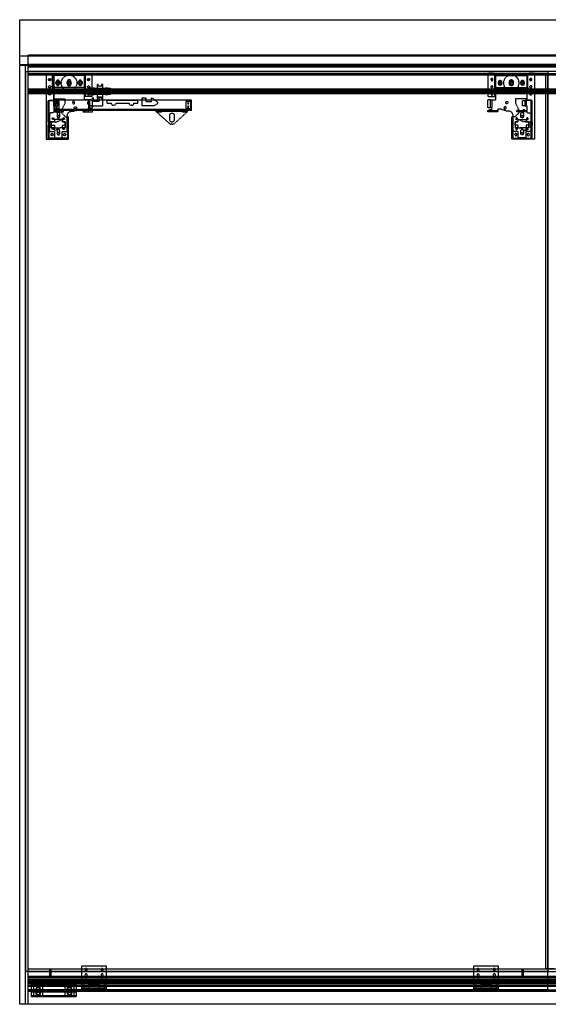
# Model space of a CAD drawing. Header units: millimetres. Extents: x 0 to 3534, y 0 to 2202.
# Tile 1 of 3: x 0 to 1182, y 0 to 2202. Entities that reach past the tile are written whole.
import ezdxf

# ---------------------------------------------------------------- set-up
doc = ezdxf.new("R2010")
doc.units = ezdxf.units.MM
doc.header["$LTSCALE"] = 10
doc.linetypes.add('ALLCAD_Strich', pattern=[0.2, 0.15, -0.05])
doc.layers.add('BESCH_KONT_sich_schn_ansi_2d', color=40, linetype='Continuous')

msp = doc.modelspace()

# ---------------------------------------------------------------- linework, layer by layer
at = {"layer": 'BESCH_KONT_sich_schn_ansi_2d', "linetype": 'ALLCAD_Strich', "extrusion": (0, 1, -2e-16)}
for p, q in [((0, 2102), (0, 2202)), ((0, 2202), (3534, 2202)), ((0, 2121), (3534, 2121)), ((19, 2121.6), (19, 2122.5)), ((3515, 2122.5), (19, 2122.5)), ((3515, 2122), (19, 2122)), ((19, 2121), (19, 2121.6)), ((3515, 2121.6), (19, 2121.6)), ((19, 2121), (19, 2121)), ((19, 2121), (19, 2121)), ((19, 2121), (19, 2121)), ((19, 2121), (19, 2121)), ((19, 2121), (19, 2121)), ((19, 2121), (19, 2121)), ((19, 2121), (19, 2121)), ((19, 2121), (19, 2121)), ((19, 2121), (19, 2121)), ((19, 2121), (19, 2121)), ((19, 2121), (19, 2121)), ((19, 2121), (19, 2121)), ((19, 2121), (19, 2121)), ((19, 2121), (19, 2121)), ((19, 2121), (19, 2121)), ((19, 2102), (19, 2121)), ((19, 2121), (19, 2121)), ((19, 2121), (19, 2121)), ((19, 2121), (19, 2121)), ((19, 2121), (19, 2121)), ((19, 2121), (19, 2121)), ((19, 2121), (19, 2121)), ((19, 2121), (19, 2121)), ((19, 2121), (19, 2121)), ((19, 2121), (19, 2121)), ((19, 2121), (19, 2121)), ((0, 2102), (3534, 2102)), ((0, 0), (0, 2100)), ((0, 2100), (19, 2100)), ((13, 0), (13, 2100)), ((19, 2100), (19, 2102)), ((3515, 2101.5), (19, 2101.5)), ((3515, 2100), (19, 2100)), ((19, 0), (19, 2100)), ((3515, 2098.5), (19, 2098.5)), ((1314, 2097.5), (19, 2097.5)), ((1257.5, 2096), (19, 2096)), ((13.5, 73.5), (13.5, 2086.5)), ((13.5, 2086.5), (1182, 2086.5)), ((19, 2087), (3515, 2087)), ((59, 2081), (19, 2081)), ((19, 32), (19, 2080)), ((19, 2080), (1181, 2080)), ((3515, 2079), (19, 2079)), ((1238, 2078), (19, 2078)), ((59, 2080), (59, 2082)), ((59, 2082), (71, 2082)), ((71, 2081), (59, 2081)), ((59, 2080), (59, 1935)), ((71, 2080), (71, 2082)), ((150, 2081), (71, 2081)), ((73.5, 2050.5), (73.5, 2080)), ((75.5, 2080), (75.5, 2050.5)), ((145, 2077), (76, 2077)), ((76, 2077), (76, 2025)), ((145, 2023), (145, 2077)), ((145.5, 2050.5), (145.5, 2080)), ((147.5, 2030), (147.5, 2080)), ((150, 2080), (150, 2082)), ((150, 2082), (162, 2082)), ((162, 2081), (150, 2081)), ((162, 2080), (162, 2082)), ((1048, 2081), (162, 2081)), ((162, 2030), (162, 2080)), ((1060, 2082), (1048, 2082)), ((1048, 2080), (1048, 2082)), ((1060, 2081), (1048, 2081)), ((1048, 2030), (1048, 2080)), ((1060, 2080), (1060, 2082)), ((1139, 2081), (1060, 2081)), ((1062.5, 2030), (1062.5, 2080)), ((1064.5, 2050.5), (1064.5, 2080)), ((1065, 2077), (1134, 2077)), ((1065, 2023), (1065, 2077)), ((1134, 2077), (1134, 2025)), ((1134.5, 2080), (1134.5, 2050.5)), ((1136.5, 2050.5), (1136.5, 2080)), ((1151, 2082), (1139, 2082)), ((1139, 2080), (1139, 2082)), ((1151, 2081), (1139, 2081)), ((1151, 2080), (1151, 2082)), ((1221, 2081), (1151, 2081)), ((1151, 2080), (1151, 1935)), ((1176.5, 79), (1176.5, 2081)), ((1181, 32), (1181, 2080)), ((1181, 2080), (2353, 2080)), ((1182, 73.5), (1182, 2086.5)), ((75.5, 2050.5), (73.5, 2050.5)), ((73.5, 2050.5), (73.5, 2047)), ((145.5, 2050.5), (75.5, 2050.5)), ((82.5, 2064), (82.5, 2058)), ((88.5, 2058), (88.5, 2064)), ((106.5, 2064), (106.5, 2058)), ((114.5, 2058), (114.5, 2064)), ((132.5, 2064), (132.5, 2058)), ((138.5, 2058), (138.5, 2064)), ((147.2, 2050.5), (145.5, 2050.5)), ((147.2, 2047), (147.2, 2050.5)), ((156, 2045.5), (156, 2048.5)), ((161, 2048.5), (156, 2048.5)), ((157, 2046.5), (157, 2048.5)), ((160, 2046.5), (160, 2048.5)), ((161, 2045.5), (161, 2048.5)), ((167, 2048.5), (162, 2048.5)), ((167, 2045.5), (167, 2048.5)), ((167, 2048.5), (192, 2048.5)), ((173.2, 2057), (173.2, 2048.5)), ((175.8, 2057), (173.2, 2057)), ((175.8, 2053.5), (175.8, 2057)), ((183.2, 2053.5), (175.8, 2053.5)), ((185.8, 2057), (183.2, 2057)), ((183.2, 2057), (183.2, 2053.5)), ((185.8, 2048.5), (185.8, 2057)), ((192, 2045.5), (192, 2048.5)), ((197, 2048.5), (192, 2048.5)), ((197, 2045.5), (197, 2048.5)), ((198, 2048.5), (198, 2045.5)), ((198, 2048.5), (203, 2048.5)), ((199, 2048.5), (199, 2046.5)), ((202, 2048.5), (202, 2046.5)), ((203, 2048.5), (203, 2045.5)), ((1062.8, 2047), (1062.8, 2050.5)), ((1062.8, 2050.5), (1064.5, 2050.5)), ((1064.5, 2050.5), (1134.5, 2050.5)), ((1071.5, 2058), (1071.5, 2064)), ((1077.5, 2064), (1077.5, 2058)), ((1095.5, 2058), (1095.5, 2064)), ((1103.5, 2064), (1103.5, 2058)), ((1121.5, 2058), (1121.5, 2064)), ((1127.5, 2064), (1127.5, 2058)), ((1134.5, 2050.5), (1136.5, 2050.5)), ((1136.5, 2050.5), (1136.5, 2047)), ((3515, 2046.5), (19, 2046.5)), ((3515, 2045.5), (19, 2045.5)), ((3515, 2044), (19, 2044)), ((3515, 2043), (19, 2043)), ((3515, 2040), (19, 2040)), ((3515, 2037.5), (19, 2037.5)), ((3515, 2036.5), (19, 2036.5)), ((73.5, 2047), (75.5, 2047)), ((75.5, 2047), (75.5, 2022)), ((145.5, 2030), (145.5, 2047)), ((145.5, 2047), (147.2, 2047)), ((162, 2030), (145.5, 2030)), ((163.3, 2027), (151.8, 2017.5)), ((152, 2043.5), (152, 2045.5)), ((207, 2043.5), (152, 2043.5)), ((152, 2039.5), (207, 2039.5)), ((152, 2039.5), (152, 2037.5)), ((207, 2037.5), (152, 2037.5)), ((156, 2037.5), (156, 2034.5)), ((156, 2034.5), (161, 2034.5)), ((157, 2046.5), (157, 2046.5)), ((157, 2046.5), (157, 2046.5)), ((157, 2046.5), (157, 2046.5)), ((157, 2046.5), (157, 2046.5)), ((157, 2046.5), (157, 2046.5)), ((157, 2046.5), (157, 2046.5)), ((157, 2046.5), (157, 2046.5)), ((157, 2046.5), (157, 2046.5)), ((157, 2046.5), (157, 2046.5)), ((157, 2046.5), (157, 2046.5)), ((157, 2046.5), (157, 2046.5)), ((157, 2046.5), (157, 2046.5)), ((157, 2046.5), (157, 2046.5)), ((157, 2046.5), (157, 2046.5)), ((157, 2046.5), (157, 2046.5)), ((157, 2046.5), (157, 2046.5)), ((157, 2046.5), (157, 2046.5)), ((157, 2046.5), (157, 2046.5)), ((157, 2046.5), (157, 2046.5)), ((157, 2046.5), (157, 2046.5)), ((157, 2036.5), (157, 2034.5)), ((157, 2036.5), (157, 2036.5)), ((157, 2036.5), (157, 2036.5)), ((157, 2036.5), (157, 2036.5)), ((157, 2036.5), (157, 2036.5)), ((157, 2036.5), (157, 2036.5)), ((157, 2036.5), (157, 2036.5)), ((157, 2036.5), (157, 2036.5)), ((157, 2036.5), (157, 2036.5)), ((157, 2036.5), (157, 2036.5)), ((157, 2036.5), (157, 2036.5)), ((157, 2036.5), (157, 2036.5)), ((157, 2036.5), (157, 2036.5)), ((157, 2036.5), (157, 2036.5)), ((157, 2036.5), (157, 2036.5)), ((157, 2036.5), (157, 2036.5)), ((157, 2036.5), (157, 2036.5)), ((157, 2036.5), (157, 2036.5)), ((157, 2036.5), (157, 2036.5)), ((157, 2036.5), (157, 2036.5)), ((157, 2036.5), (157, 2036.5)), ((160, 2036.5), (160, 2034.5)), ((161, 2037.5), (161, 2034.5)), ((162, 2034.5), (167, 2034.5)), ((165.3, 2027), (163.3, 2027)), ((165.3, 2019), (165.3, 2027)), ((167, 2037.5), (167, 2034.5)), ((192, 2034.5), (167, 2034.5)), ((173.2, 2034.5), (173.2, 2026)), ((173.2, 2026), (175.8, 2026)), ((175.8, 2026), (175.8, 2029.5)), ((175.8, 2029.5), (183.2, 2029.5)), ((186.3, 2027), (177.8, 2027)), ((177.8, 2027), (177.8, 2019)), ((183.2, 2029.5), (183.2, 2026)), ((183.2, 2026), (185.8, 2026)), ((185.8, 2026), (185.8, 2034.5)), ((186.3, 2009.5), (186.3, 2027)), ((192, 2037.5), (192, 2034.5)), ((192, 2034.5), (197, 2034.5)), ((197, 2037.5), (197, 2034.5)), ((198, 2034.5), (198, 2037.5)), ((203, 2034.5), (198, 2034.5)), ((199, 2034.5), (199, 2036.5)), ((202, 2034.5), (202, 2036.5)), ((203, 2034.5), (203, 2037.5)), ((207, 2043.5), (207, 2045.5)), ((207, 2039.5), (207, 2037.5)), ((273.8, 2009.5), (273.8, 2027)), ((273.8, 2027), (282.3, 2027)), ((282.3, 2027), (282.3, 2019)), ((294.8, 2019), (294.8, 2027)), ((294.8, 2027), (296.8, 2027)), ((296.8, 2027), (308.3, 2017.5)), ((1048, 2030), (1064.5, 2030)), ((1064.5, 2047), (1062.8, 2047)), ((1064.5, 2030), (1064.5, 2047)), ((1136.5, 2047), (1134.5, 2047)), ((1134.5, 2047), (1134.5, 2022)), ((64, 1973.2), (64, 2021.5)), ((64, 2021.5), (66, 2021.5)), ((66, 2022), (75.5, 2022)), ((66, 1973.2), (66, 2022)), ((66, 2021.5), (80, 2021.5)), ((76, 2025), (101, 2025)), ((76, 2009), (76, 2022)), ((196, 2022), (76, 2022)), ((80, 2009), (76, 2009)), ((76, 2009), (76, 1999)), ((77.5, 2021.5), (77.5, 2009)), ((88.5, 2018.8), (77.5, 2018.8)), ((77.5, 2009), (77.5, 2003.2)), ((80, 2021.5), (80, 2009)), ((85.5, 2021.5), (80, 2021.5)), ((80, 2009), (85.5, 2009)), ((85.5, 2009), (85.5, 2021.5)), ((88.5, 2003.2), (88.5, 2018.8)), ((101, 2015), (93, 1999)), ((101, 2025), (101, 2015)), ((157, 2023), (145, 2023)), ((151.8, 2017.5), (151.8, 2014)), ((151.8, 2014), (159.8, 2009.5)), ((154, 2023), (154, 2005)), ((154, 1996), (154, 2005)), ((154, 2005), (157, 2005)), ((157, 2005), (157, 2023)), ((157, 2023), (163, 2023)), ((157, 2005), (163, 2005)), ((159.8, 2009.5), (186.3, 2009.5)), ((163, 2005), (163, 2023)), ((177.8, 2019), (165.3, 2019)), ((264, 2022), (196, 2022)), ((196, 2015.5), (196, 2022)), ((264, 2021), (196, 2021)), ((264, 2021), (196, 2021)), ((196, 2015.5), (204.5, 2015.5)), ((210.5, 2010.5), (209.5, 2010.5)), ((215.5, 2015.5), (244.5, 2015.5)), ((250.5, 2010.5), (249.5, 2010.5)), ((255.5, 2015.5), (264, 2015.5)), ((384, 2022), (264, 2022)), ((264, 2015.5), (264, 2022)), ((300.3, 2009.5), (273.8, 2009.5)), ((282.3, 2019), (294.8, 2019)), ((308.3, 2014), (300.3, 2009.5)), ((308.3, 2017.5), (308.3, 2014)), ((371.5, 2018.8), (371.5, 2018.8)), ((371.5, 2018.8), (371.5, 2018.8)), ((371.5, 2018.8), (371.5, 2018.8)), ((371.5, 2018.8), (371.5, 2018.8)), ((371.5, 2018.8), (371.5, 2018.8)), ((371.5, 2018.8), (371.5, 2018.8)), ((371.5, 2018.8), (371.5, 2018.8)), ((371.5, 2018.8), (371.5, 2018.8)), ((371.5, 2018.8), (371.5, 2018.8)), ((371.5, 2018.8), (371.5, 2018.8)), ((371.5, 2018.8), (371.5, 2018.8)), ((371.5, 2018.8), (371.5, 2018.8)), ((371.5, 2018.8), (371.5, 2018.8)), ((371.5, 2018.8), (371.5, 2018.8)), ((371.5, 2018.8), (371.5, 2018.8)), ((371.5, 2018.8), (371.5, 2018.8)), ((371.5, 2018.8), (371.5, 2018.8)), ((371.5, 2018.8), (371.5, 2018.8)), ((371.5, 2018.8), (371.5, 2018.8)), ((371.5, 2018.8), (371.5, 2018.8)), ((371.5, 2018.8), (371.5, 2018.8)), ((371.5, 2018.8), (371.5, 2018.8)), ((371.5, 2018.8), (371.5, 2018.8)), ((371.5, 2018.8), (371.5, 2018.8)), ((371.5, 2018.8), (371.5, 2018.8)), ((371.5, 2018.8), (371.5, 2018.8)), ((371.5, 2018.8), (371.5, 2018.8)), ((371.5, 2018.8), (371.5, 2018.8)), ((371.5, 2018.8), (371.5, 2018.8)), ((371.5, 2018.8), (371.5, 2018.8)), ((371.5, 2018.8), (371.5, 2018.8)), ((371.5, 2018.8), (371.5, 2018.8)), ((371.5, 2018.8), (371.5, 2003.2)), ((382.5, 2018.8), (371.5, 2018.8)), ((382.5, 2003.2), (382.5, 2018.8)), ((384, 1999), (384, 2022)), ((1053, 2023), (1047, 2023)), ((1047, 2005), (1047, 2023)), ((1053, 2005), (1047, 2005)), ((1053, 2005), (1053, 2023)), ((1053, 2023), (1065, 2023)), ((1056, 2005), (1053, 2005)), ((1056, 2023), (1056, 2005)), ((1056, 1996), (1056, 2005)), ((1134, 2025), (1109, 2025)), ((1109, 2025), (1109, 2015)), ((1109, 2015), (1117, 1999)), ((1124.5, 2021.5), (1130, 2021.5)), ((1124.5, 2009), (1124.5, 2021.5)), ((1130, 2009), (1124.5, 2009)), ((1144, 2021.5), (1130, 2021.5)), ((1130, 2021.5), (1130, 2009)), ((1130, 2009), (1134, 2009)), ((1132.5, 2021.5), (1132.5, 2009)), ((1134, 2009), (1134, 1999)), ((1144, 2022), (1134.5, 2022)), ((1144, 1973.2), (1144, 2022)), ((1146, 2021.5), (1144, 2021.5)), ((1146, 1973.2), (1146, 2021.5)), ((66.5, 1989), (66.5, 1952)), ((74, 1994), (71.5, 1994)), ((384, 2001), (76, 2001)), ((93, 1999), (76, 1999)), ((76, 1999), (76, 1996)), ((76, 1998), (89, 1998)), ((76, 1996), (89, 1996)), ((77.5, 2003.2), (88.5, 2003.2)), ((80, 1999), (80, 2001)), ((80, 1999), (80, 2001)), ((83.5, 1991.5), (83.5, 1985.5)), ((84, 1999), (84, 2001)), ((84, 1999), (84, 2001)), ((89, 1999), (89, 2001)), ((89, 1996), (89, 1999)), ((89, 1998), (102.5, 1985)), ((89, 1996), (98, 1996)), ((89.5, 1985.5), (89.5, 1991.5)), ((90, 1996), (90, 1999)), ((141, 1999), (93, 1999)), ((94, 1996), (94, 1999)), ((95, 1999), (95, 2001)), ((98, 1996), (98, 1999)), ((102.5, 1985), (107, 1985)), ((106.5, 1952), (106.5, 1987.5)), ((107, 1985), (107, 1937)), ((107, 1985), (109, 1985)), ((109, 1935), (109, 1985)), ((116.5, 1997.5), (121, 1997.5)), ((121, 1997.5), (135, 2002)), ((135, 2002), (141, 2002)), ((141, 2002), (141, 1996)), ((154, 1999), (141, 1999)), ((141, 1996), (154, 1996)), ((144, 1999), (144, 2001)), ((145, 1996), (145, 1999)), ((149, 1996), (149, 1999)), ((150, 1999), (150, 2001)), ((305.5, 1999), (154, 1999)), ((154, 1996), (163, 1996)), ((155, 1999), (155, 2001)), ((155, 1999), (155, 2001)), ((159, 1999), (159, 2001)), ((159, 1999), (159, 2001)), ((163, 1996), (163, 1999)), ((301, 1999), (301, 2001)), ((305, 1999), (305, 2001)), ((375.5, 1999), (305.5, 1999)), ((305.5, 1996.5), (305.5, 1999)), ((375.5, 1997), (305.5, 1997)), ((305.5, 1996.5), (335.7, 1969.3)), ((309, 1995.5), (309, 1997)), ((317, 1995.5), (309, 1995.5)), ((310, 1999), (310, 2001)), ((311, 1995.5), (311, 1999)), ((315, 1995.5), (315, 1999)), ((316, 1999), (316, 2001)), ((317, 1995.5), (317, 1997)), ((335.5, 1978), (335.5, 1988)), ((345.3, 1969.3), (375.5, 1996.5)), ((345.5, 1988), (345.5, 1978)), ((364, 1995.5), (364, 1997)), ((372, 1995.5), (364, 1995.5)), ((365, 1999), (365, 2001)), ((366, 1995.5), (366, 1999)), ((370, 1995.5), (370, 1999)), ((371, 1999), (371, 2001)), ((371.5, 2003.2), (382.5, 2003.2)), ((372, 1995.5), (372, 1997)), ((384, 1999), (375.5, 1999)), ((375.5, 1996.5), (375.5, 1999)), ((376, 1999), (376, 2001)), ((380, 1999), (380, 2001)), ((1056, 1999), (1047, 1999)), ((1047, 1996), (1047, 1999)), ((1056, 1996), (1047, 1996)), ((1051, 1999), (1051, 2001)), ((1051, 2001), (1055, 2001)), ((1055, 1999), (1055, 2001)), ((1056, 1999), (1069, 1999)), ((1069, 1996), (1056, 1996)), ((1061, 1996), (1061, 1999)), ((1065, 1996), (1065, 1999)), ((1075, 2002), (1069, 2002)), ((1069, 2002), (1069, 1996)), ((1089, 1997.5), (1075, 2002)), ((1093.5, 1997.5), (1089, 1997.5)), ((1103, 1985), (1101, 1985)), ((1101, 1935), (1101, 1985)), ((1107.5, 1985), (1103, 1985)), ((1103, 1985), (1103, 1937)), ((1103.5, 1952), (1103.5, 1987.5)), ((1121, 1998), (1107.5, 1985)), ((1117, 1999), (1112, 1999)), ((1112, 1996), (1112, 1999)), ((1121, 1996), (1112, 1996)), ((1116, 1996), (1116, 1999)), ((1117, 1999), (1134, 1999)), ((1120, 1996), (1120, 1999)), ((1120.5, 1985.5), (1120.5, 1991.5)), ((1121, 1996), (1121, 1999)), ((1134, 1998), (1121, 1998)), ((1134, 1996), (1121, 1996)), ((1126, 1999), (1126, 2001)), ((1126, 2001), (1130, 2001)), ((1126.5, 1991.5), (1126.5, 1985.5)), ((1130, 1999), (1130, 2001)), ((1134, 1999), (1134, 1996)), ((1136, 1994), (1138.5, 1994)), ((1143.5, 1989), (1143.5, 1952)), ((66, 1973.2), (63.5, 1973.2)), ((63.5, 1973.2), (63.5, 1965.8)), ((63.5, 1965.8), (66, 1965.8)), ((64, 1935), (64, 1965.8)), ((77.5, 1973.2), (66, 1973.2)), ((66, 1965.8), (77.5, 1965.8)), ((66, 1937), (66, 1965.8)), ((71, 1971.5), (66.5, 1971.5)), ((66.5, 1962), (71, 1962)), ((71, 1973.5), (83, 1973.5)), ((71, 1960), (71, 1973.5)), ((77.5, 1960), (71, 1960)), ((95.5, 1979), (77.5, 1979)), ((77.5, 1979), (77.5, 1973.2)), ((77.5, 1965.8), (77.5, 1960)), ((77.5, 1960), (90.5, 1960)), ((90.5, 1960), (77.5, 1954)), ((77.5, 1954), (77.5, 1960)), ((83, 1973.5), (96, 1979.5)), ((102, 1960), (90.5, 1960)), ((95.5, 1973.2), (95.5, 1979)), ((101.5, 1973.2), (95.5, 1973.2)), ((95.5, 1960), (95.5, 1965.8)), ((95.5, 1965.8), (101.5, 1965.8)), ((96, 1979.5), (96, 1973.5)), ((96, 1973.5), (102, 1973.5)), ((101.5, 1965.8), (101.5, 1973.2)), ((102, 1973.5), (102, 1960)), ((341.9, 1968), (339.1, 1968)), ((1114, 1973.5), (1108, 1973.5)), ((1108, 1973.5), (1108, 1960)), ((1108, 1960), (1119.5, 1960)), ((1108.5, 1965.8), (1108.5, 1973.2)), ((1108.5, 1973.2), (1114.5, 1973.2)), ((1114.5, 1965.8), (1108.5, 1965.8)), ((1114, 1979.5), (1114, 1973.5)), ((1127, 1973.5), (1114, 1979.5)), ((1114.5, 1973.2), (1114.5, 1979)), ((1114.5, 1979), (1132.5, 1979)), ((1114.5, 1960), (1114.5, 1965.8)), ((1132.5, 1960), (1119.5, 1960)), ((1119.5, 1960), (1132.5, 1954)), ((1139, 1973.5), (1127, 1973.5)), ((1132.5, 1979), (1132.5, 1973.2)), ((1132.5, 1973.2), (1144, 1973.2)), ((1132.5, 1965.8), (1132.5, 1960)), ((1144, 1965.8), (1132.5, 1965.8)), ((1132.5, 1954), (1132.5, 1960)), ((1132.5, 1960), (1139, 1960)), ((1139, 1960), (1139, 1973.5)), ((1139, 1971.5), (1143.5, 1971.5)), ((1143.5, 1962), (1139, 1962)), ((1144, 1973.2), (1146.5, 1973.2)), ((1146.5, 1965.8), (1144, 1965.8)), ((1144, 1937), (1144, 1965.8)), ((1146, 1935), (1146, 1965.8)), ((1146.5, 1973.2), (1146.5, 1965.8)), ((66.5, 1952), (77.8, 1952)), ((77.8, 1952), (77.8, 1938)), ((77.8, 1938), (95.2, 1938)), ((83.5, 1953.5), (83.5, 1947.5)), ((89.5, 1947.5), (89.5, 1953.5)), ((95.2, 1938), (95.2, 1952)), ((95.2, 1952), (106.5, 1952)), ((1114.8, 1952), (1103.5, 1952)), ((1114.8, 1938), (1114.8, 1952)), ((1132.2, 1938), (1114.8, 1938)), ((1120.5, 1947.5), (1120.5, 1953.5)), ((1126.5, 1953.5), (1126.5, 1947.5)), ((1143.5, 1952), (1132.2, 1952)), ((1132.2, 1952), (1132.2, 1938)), ((59, 1935), (109, 1935)), ((107, 1937), (66, 1937)), ((1151, 1935), (1101, 1935)), ((1103, 1937), (1144, 1937)), ((1182, 73.5), (13.5, 73.5)), ((19, 79), (3515, 79)), ((19, 73), (3515, 73)), ((67.5, 60), (67.5, 79)), ((70.5, 60), (70.5, 79)), ((194, 85.5), (139, 85.5)), ((139, 33.5), (139, 85.5)), ((194, 33.5), (194, 85.5)), ((1071, 85.5), (1016, 85.5)), ((1016, 33.5), (1016, 85.5)), ((1071, 33.5), (1071, 85.5)), ((1123.5, 60), (1123.5, 79)), ((1126.5, 60), (1126.5, 79)), ((1195.5, 79), (1176.5, 79)), ((3515, 62), (19, 62)), ((3515, 60), (19, 60)), ((3515, 59), (19, 59)), ((3515, 58.5), (19, 58.5)), ((3515, 54.5), (19, 54.5)), ((3515, 54), (19, 54)), ((3515, 53.6), (19, 53.6)), ((3515, 53.5), (19, 53.5)), ((19, 50), (19, 50)), ((19, 50), (19, 50)), ((19, 50), (19, 50)), ((19, 50), (19, 50)), ((19, 50), (19, 50)), ((19, 50), (19, 50)), ((19, 50), (19, 50)), ((19, 50), (19, 50)), ((19, 50), (19, 50)), ((19, 50), (19, 50)), ((19, 50), (19, 50)), ((19, 50), (19, 50)), ((19, 50), (19, 50)), ((19, 50), (19, 50)), ((19, 50), (19, 50)), ((19, 50), (19, 50)), ((19, 50), (19, 50)), ((19, 50), (19, 50)), ((19, 50), (19, 50)), ((19, 50), (19, 50)), ((19, 50), (19, 50)), ((19, 50), (19, 50)), ((19, 50), (19, 50)), ((3515, 50), (19, 50)), ((3515, 48), (19, 48)), ((3515, 46), (19, 46)), ((3515, 45), (19, 45)), ((26.5, 39.5), (26.5, 52.5)), ((126.5, 52.5), (26.5, 52.5)), ((126.5, 50.5), (106.5, 50.5)), ((106.5, 50.5), (106.5, 46)), ((126.5, 50.5), (106.5, 50.5)), ((106.5, 50.5), (106.5, 46)), ((106.5, 46), (106.5, 41.5)), ((106.5, 46), (106.5, 41.5)), ((126.5, 52.5), (126.5, 39.5)), ((139, 52), (126.5, 52)), ((155.5, 52), (144, 52)), ((144, 52), (144, 45.5)), ((144, 36), (144, 45.5)), ((144, 45.5), (154, 45.5)), ((154, 45.5), (154, 36)), ((155.5, 43), (155.5, 52)), ((158.3, 44.5), (158.3, 51.5)), ((174.8, 51.5), (158.3, 51.5)), ((174.8, 44.5), (158.3, 44.5)), ((164, 51.5), (164, 43)), ((169, 51.5), (169, 43)), ((174.8, 44.5), (174.8, 51.5)), ((189, 52), (177.5, 52)), ((177.5, 52), (177.5, 43)), ((179, 36), (179, 45.5)), ((179, 45.5), (189, 45.5)), ((189, 45.5), (189, 52)), ((189, 45.5), (189, 36)), ((1032.5, 52), (1021, 52)), ((1021, 52), (1021, 45.5)), ((1021, 36), (1021, 45.5)), ((1021, 45.5), (1031, 45.5)), ((1031, 45.5), (1031, 36)), ((1032.5, 43), (1032.5, 52)), ((1035.3, 44.5), (1035.3, 51.5)), ((1051.8, 51.5), (1035.3, 51.5)), ((1051.8, 44.5), (1035.3, 44.5)), ((1041, 51.5), (1041, 43)), ((1046, 51.5), (1046, 43)), ((1051.8, 44.5), (1051.8, 51.5)), ((1066, 52), (1054.5, 52)), ((1054.5, 52), (1054.5, 43)), ((1056, 36), (1056, 45.5)), ((1056, 45.5), (1066, 45.5)), ((1066, 45.5), (1066, 52)), ((1066, 45.5), (1066, 36)), ((3412.5, 41.5), (19, 41.5)), ((3515, 39.5), (19, 39.5)), ((1181, 32), (19, 32)), ((26.5, 31), (19, 31)), ((26.5, 29), (19, 29)), ((126.5, 42), (26.5, 42)), ((26.5, 39.5), (26.5, 39.5)), ((26.5, 39.5), (26.5, 39.5)), ((26.5, 39.5), (26.5, 39.5)), ((26.5, 39.5), (26.5, 39.5)), ((26.5, 39.5), (26.5, 39.5)), ((26.5, 39.5), (26.5, 39.5)), ((26.5, 39.5), (26.5, 39.5)), ((26.5, 39.5), (26.5, 39.5)), ((26.5, 39.5), (26.5, 39.5)), ((26.5, 39.5), (26.5, 39.5)), ((26.5, 39.5), (26.5, 39.5)), ((26.5, 39.5), (26.5, 39.5)), ((26.5, 39.5), (26.5, 39.5)), ((26.5, 39.5), (26.5, 39.5)), ((26.5, 39.5), (26.5, 39.5)), ((26.5, 39.5), (26.5, 39.5)), ((26.5, 39.5), (26.5, 39.5)), ((26.5, 39.5), (26.5, 39.5)), ((26.5, 39.5), (26.5, 39.5)), ((26.5, 39.5), (26.5, 39.5)), ((26.5, 39.5), (26.5, 39.5)), ((26.5, 39.5), (26.5, 39.5)), ((26.5, 39.5), (26.5, 39.5)), ((26.5, 39.5), (26.5, 39.5)), ((26.5, 32), (26.5, 39.5)), ((26.5, 39.5), (26.5, 39.5)), ((26.5, 29.5), (26.5, 32)), ((126.5, 31), (26.5, 31)), ((26.5, 27.5), (26.5, 29.5)), ((126.5, 29.5), (26.5, 29.5)), ((26.5, 29), (26.5, 29)), ((26.5, 29), (26.5, 29)), ((26.5, 29), (26.5, 29)), ((26.5, 29), (26.5, 29)), ((26.5, 29), (26.5, 29)), ((26.5, 29), (26.5, 29)), ((26.5, 29), (26.5, 29)), ((26.5, 29), (26.5, 29)), ((26.5, 29), (26.5, 29)), ((26.5, 29), (26.5, 29)), ((26.5, 29), (26.5, 29)), ((26.5, 29), (26.5, 29)), ((26.5, 29), (26.5, 29)), ((26.5, 29), (26.5, 29)), ((26.5, 29), (26.5, 29)), ((26.5, 29), (26.5, 29)), ((26.5, 29), (26.5, 29)), ((26.5, 29), (26.5, 29)), ((26.5, 29), (26.5, 29)), ((26.5, 29), (26.5, 29)), ((26.5, 29), (26.5, 29)), ((26.5, 29), (26.5, 29)), ((26.5, 29), (26.5, 29)), ((126.5, 29), (26.5, 29)), ((26.5, 19), (26.5, 27.5)), ((126.5, 27.5), (26.5, 27.5)), ((31.5, 42.6), (31.5, 43.6)), ((31.5, 43.6), (51.5, 43.6)), ((31.5, 40.9), (31.5, 42.6)), ((51.5, 42.6), (31.5, 42.6)), ((31.5, 29.5), (31.5, 40.9)), ((51.5, 40.9), (31.5, 40.9)), ((31.5, 33.1), (51.5, 33.1)), ((51.5, 32.1), (31.5, 32.1)), ((51.5, 30.4), (31.5, 30.4)), ((31.5, 28), (31.5, 29.5)), ((31.5, 19), (31.5, 28)), ((51.5, 28), (31.5, 28)), ((51.5, 43.6), (51.5, 42.6)), ((51.5, 40.9), (51.5, 42.6)), ((51.5, 29.5), (51.5, 40.9)), ((51.5, 28), (51.5, 29.5)), ((51.5, 19), (51.5, 28)), ((101.5, 42.6), (101.5, 43.6)), ((101.5, 43.6), (121.5, 43.6)), ((101.5, 40.9), (101.5, 42.6)), ((121.5, 42.6), (101.5, 42.6)), ((101.5, 29.5), (101.5, 40.9)), ((121.5, 40.9), (101.5, 40.9)), ((101.5, 33.1), (121.5, 33.1)), ((121.5, 32.1), (101.5, 32.1)), ((121.5, 30.4), (101.5, 30.4)), ((101.5, 28), (101.5, 29.5)), ((101.5, 19), (101.5, 28)), ((121.5, 28), (101.5, 28)), ((126.5, 40), (106.5, 40)), ((106.5, 40), (106.5, 35.5)), ((126.5, 40), (106.5, 40)), ((106.5, 40), (106.5, 35.5)), ((106.5, 35.5), (106.5, 31)), ((106.5, 35.5), (106.5, 31)), ((121.5, 43.6), (121.5, 42.6)), ((121.5, 40.9), (121.5, 42.6)), ((121.5, 29.5), (121.5, 40.9)), ((121.5, 28), (121.5, 29.5)), ((121.5, 19), (121.5, 28)), ((139, 40), (126.5, 40)), ((126.5, 39.5), (126.5, 32)), ((126.5, 32), (126.5, 29.5)), ((144, 31), (126.5, 31)), ((139, 29.5), (126.5, 29.5)), ((126.5, 29.5), (126.5, 27.5)), ((1301, 29), (126.5, 29)), ((126.5, 27.5), (126.5, 19)), ((144, 36), (139, 36)), ((144, 33.5), (139, 33.5)), ((139, 33.5), (139, 29.5)), ((144, 36), (144, 33.5)), ((154, 36), (144, 36)), ((154, 33.5), (144, 33.5)), ((144, 33.5), (144, 32)), ((144, 32), (144, 29.5)), ((154, 31), (144, 31)), ((154, 29.5), (144, 29.5)), ((148, 36), (148, 33.5)), ((148, 36), (148, 32)), ((153, 36), (153, 33.5)), ((153, 36), (153, 32)), ((179, 36), (154, 36)), ((179, 33.5), (154, 33.5)), ((154, 32), (154, 33.5)), ((154, 29.5), (154, 32)), ((179, 31), (154, 31)), ((177.5, 43), (155.5, 43)), ((163.5, 36), (163.5, 33.5)), ((164, 36), (164, 33.5)), ((164, 36), (164, 32)), ((165, 36), (165, 33.5)), ((168, 36), (168, 33.5)), ((169, 36), (169, 33.5)), ((169, 36), (169, 32)), ((169.5, 36), (169.5, 33.5)), ((177.5, 43), (177.5, 43)), ((177.5, 43), (177.5, 43)), ((177.5, 43), (177.5, 43)), ((177.5, 43), (177.5, 43)), ((177.5, 43), (177.5, 43)), ((177.5, 43), (177.5, 43)), ((177.5, 43), (177.5, 43)), ((177.5, 43), (177.5, 43)), ((177.5, 43), (177.5, 43)), ((177.5, 43), (177.5, 43)), ((177.5, 43), (177.5, 43)), ((177.5, 43), (177.5, 43)), ((177.5, 43), (177.5, 43)), ((177.5, 43), (177.5, 43)), ((177.5, 43), (177.5, 43)), ((177.5, 43), (177.5, 43)), ((177.5, 43), (177.5, 43)), ((177.5, 43), (177.5, 43)), ((177.5, 43), (177.5, 43)), ((189, 36), (179, 36)), ((189, 33.5), (179, 33.5)), ((179, 32), (179, 33.5)), ((179, 29.5), (179, 32)), ((189, 31), (179, 31)), ((189, 29.5), (179, 29.5)), ((180, 36), (180, 33.5)), ((180, 36), (180, 32)), ((185, 36), (185, 33.5)), ((185, 36), (185, 32)), ((189, 36), (189, 33.5)), ((194, 36), (189, 36)), ((194, 33.5), (189, 33.5)), ((189, 32), (189, 33.5)), ((189, 29.5), (189, 32)), ((1021, 31), (189, 31)), ((1021, 36), (1016, 36)), ((1021, 33.5), (1016, 33.5)), ((1021, 36), (1021, 33.5)), ((1031, 36), (1021, 36)), ((1031, 33.5), (1021, 33.5)), ((1021, 33.5), (1021, 32)), ((1021, 32), (1021, 29.5)), ((1031, 31), (1021, 31)), ((1031, 29.5), (1021, 29.5)), ((1025, 36), (1025, 33.5)), ((1025, 36), (1025, 32)), ((1030, 36), (1030, 33.5)), ((1030, 36), (1030, 32)), ((1056, 36), (1031, 36)), ((1056, 33.5), (1031, 33.5)), ((1031, 32), (1031, 33.5)), ((1031, 29.5), (1031, 32)), ((1056, 31), (1031, 31)), ((1054.5, 43), (1032.5, 43)), ((1040.5, 36), (1040.5, 33.5)), ((1041, 36), (1041, 33.5)), ((1041, 36), (1041, 32)), ((1042, 36), (1042, 33.5)), ((1045, 36), (1045, 33.5)), ((1046, 36), (1046, 33.5)), ((1046, 36), (1046, 32)), ((1046.5, 36), (1046.5, 33.5)), ((1054.5, 43), (1054.5, 43)), ((1054.5, 43), (1054.5, 43)), ((1054.5, 43), (1054.5, 43)), ((1054.5, 43), (1054.5, 43)), ((1054.5, 43), (1054.5, 43)), ((1054.5, 43), (1054.5, 43)), ((1054.5, 43), (1054.5, 43)), ((1054.5, 43), (1054.5, 43)), ((1054.5, 43), (1054.5, 43)), ((1054.5, 43), (1054.5, 43)), ((1054.5, 43), (1054.5, 43)), ((1054.5, 43), (1054.5, 43)), ((1054.5, 43), (1054.5, 43)), ((1054.5, 43), (1054.5, 43)), ((1054.5, 43), (1054.5, 43)), ((1054.5, 43), (1054.5, 43)), ((1054.5, 43), (1054.5, 43)), ((1054.5, 43), (1054.5, 43)), ((1054.5, 43), (1054.5, 43)), ((1066, 36), (1056, 36)), ((1066, 33.5), (1056, 33.5)), ((1056, 32), (1056, 33.5)), ((1056, 29.5), (1056, 32)), ((1066, 31), (1056, 31)), ((1066, 29.5), (1056, 29.5)), ((1057, 36), (1057, 33.5)), ((1057, 36), (1057, 32)), ((1062, 36), (1062, 33.5)), ((1062, 36), (1062, 32)), ((1066, 36), (1066, 33.5)), ((1071, 36), (1066, 36)), ((1071, 33.5), (1066, 33.5)), ((1066, 32), (1066, 33.5)), ((1066, 29.5), (1066, 32)), ((1301, 31), (1066, 31)), ((1181, 32), (2353, 32)), ((19, 0), (0, 0)), ((26.5, 17), (26.5, 19)), ((126.5, 19), (26.5, 19)), ((126.5, 17), (26.5, 17)), ((31.5, 17.5), (31.5, 19)), ((51.5, 17.5), (31.5, 17.5)), ((51.5, 17.5), (51.5, 19)), ((101.5, 17.5), (101.5, 19)), ((121.5, 17.5), (101.5, 17.5)), ((121.5, 17.5), (121.5, 19)), ((126.5, 19), (126.5, 17)), ((3515, 0), (19, 0))]:
    msp.add_line(p, q, dxfattribs=at)
at = {"layer": 'BESCH_KONT_sich_schn_ansi_2d', "linetype": 'ALLCAD_Strich'}
for centre, radius in [((67, 2068), 2.5), ((110.5, 2060.5), 17.5), ((154, 2068), 2.5), ((67, 2052), 2.5), ((85.5, 2060.5), 4.5), ((85.5, 2060.5), 2.5), ((110.5, 2060.5), 4.5), ((110.5, 2060.5), 2.5), ((135.5, 2060.5), 4.5), ((135.5, 2060.5), 2.5), ((154, 2052), 2.5), ((1074.5, 2060.5), 2.5), ((1099.5, 2060.5), 2.5), ((1124.5, 2060.5), 2.5), ((67, 2036), 2.5), ((154, 2036), 2.5), ((124.5, 2005), 2.5), ((1089.5, 2016.5), 2.5), ((74.5, 1980.5), 2), ((98.5, 1980.5), 2), ((1123.5, 1985.5), 2.5), ((74.5, 1958.5), 2), ((98.5, 1958.5), 2), ((72.5, 1945), 2.5), ((100.5, 1945), 2.5), ((1123.5, 1947.5), 2.5), ((41.5, 34.5), 3), ((41.5, 34.5), 3), ((41.5, 24), 3), ((41.5, 24), 3), ((111.5, 34.5), 3), ((111.5, 34.5), 3), ((111.5, 24), 3), ((111.5, 24), 3)]:
    msp.add_circle(centre, radius, dxfattribs=at)
at = {"layer": 'BESCH_KONT_sich_schn_ansi_2d', "linetype": 'ALLCAD_Strich', "extrusion": (0, -2e-16, -1)}
for centre, radius in [((-1056, 2068), 2.5), ((-1099.5, 2060.5), 17.5), ((-1143, 2068), 2.5), ((-67, 2068), 1.5), ((-85.5, 2060.5), 2.5), ((-110.5, 2060.5), 2.5), ((-135.5, 2060.5), 2.5), ((-154, 2068), 1.5), ((-1056, 2052), 2.5), ((-1056, 2068), 1.5), ((-1074.5, 2060.5), 4.5), ((-1074.5, 2060.5), 2.5), ((-1099.5, 2060.5), 4.5), ((-1099.5, 2060.5), 2.5), ((-1124.5, 2060.5), 4.5), ((-1124.5, 2060.5), 2.5), ((-1143, 2052), 2.5), ((-1143, 2068), 1.5), ((-67, 2036), 1.5), ((-154, 2036), 1.5), ((-1056, 2036), 2.5), ((-1056, 2036), 1.5), ((-1143, 2036), 2.5), ((-1143, 2036), 1.5), ((-83, 2015), 1.5), ((-83, 2007), 1.5), ((-120.5, 2016.5), 2.5), ((-377, 2015), 1.5), ((-377, 2007), 1.5), ((-1085.5, 2005), 2.5), ((-86.5, 1985.5), 2.5), ((-1111.5, 1980.5), 2), ((-1135.5, 1980.5), 2), ((-1111.5, 1958.5), 2), ((-1135.5, 1958.5), 2), ((-86.5, 1947.5), 2.5), ((-1109.5, 1945), 2.5), ((-1137.5, 1945), 2.5), ((-148.5, 78), 2.5), ((-148.5, 65.5), 2.5), ((-148.5, 78), 1.5), ((-184.5, 78), 2.5), ((-184.5, 65.5), 2.5), ((-184.5, 78), 1.5), ((-1025.5, 78), 2.5), ((-1025.5, 65.5), 2.5), ((-1025.5, 78), 1.5), ((-1061.5, 78), 2.5), ((-1061.5, 65.5), 2.5), ((-1061.5, 78), 1.5), ((-148.5, 53), 2.5), ((-148.5, 53), 1.5), ((-184.5, 53), 2.5), ((-184.5, 53), 1.5), ((-1025.5, 53), 2.5), ((-1025.5, 53), 1.5), ((-1061.5, 53), 2.5), ((-1061.5, 53), 1.5)]:
    msp.add_circle(centre, radius, dxfattribs=at)
for centre, radius, start, end in [((-19, 2121), 0.00271, 270, 0), ((-19, 2121), 0.00271, 0, 90), ((-19, 2121), 0.00116, 180, 270), ((-19, 2121), 0.00116, 90, 180), ((-19, 2121), 0.00271, 270, 0), ((-19, 2121), 0.00271, 0, 90), ((-19, 2121), 0.00116, 180, 270), ((-19, 2121), 0.00116, 90, 180), ((-19, 2121), 0.00093, 180, 270), ((-19, 2121), 0.00093, 90, 180), ((-1074.5, 2064), 3, 0, 180), ((-1074.5, 2058), 3, 180, 360), ((-1099.5, 2064), 4, 0, 180), ((-1099.5, 2058), 4, 180, 0), ((-1124.5, 2064), 3, 0, 180), ((-1124.5, 2058), 3, 180, 0), ((-74, 1996), 2, 180, 270), ((-116.5, 1987.5), 10, 0, 90), ((-340.5, 1988), 5, 0, 180), ((-1123.5, 1991.5), 3, 0, 180), ((-1123.5, 1985.5), 3, 180, 0), ((-1138.5, 1989), 5, 90, 180), ((-340.5, 1978), 5, 180, 0), ((-1123.5, 1953.5), 3, 0, 180), ((-1123.5, 1947.5), 3, 180, 0), ((-19, 50), 0.00271, 270, 0), ((-19, 50), 0.00271, 0, 90), ((-19, 50), 0.00116, 180, 270), ((-19, 50), 0.00116, 90, 180), ((-19, 50), 0.00271, 270, 0), ((-19, 50), 0.00271, 0, 90), ((-19, 50), 0.00116, 180, 270), ((-19, 50), 0.00116, 90, 180), ((-19, 50), 0.00093, 180, 270), ((-19, 50), 0.00093, 90, 180), ((-26.5, 39.5), 0.00271, 270, 0), ((-26.5, 39.5), 0.00271, 0, 90), ((-26.5, 39.5), 0.00116, 180, 270), ((-26.5, 39.5), 0.00116, 90, 180), ((-26.5, 39.5), 0.00271, 270, 0), ((-26.5, 39.5), 0.00271, 0, 90), ((-26.5, 39.5), 0.00116, 180, 270), ((-26.5, 39.5), 0.00116, 90, 180), ((-26.5, 39.5), 0.00093, 180, 270), ((-26.5, 39.5), 0.00093, 90, 180), ((-26.5, 29), 0.00271, 270, 0), ((-26.5, 29), 0.00271, 0, 90), ((-26.5, 29), 0.00116, 180, 270), ((-26.5, 29), 0.00116, 90, 180), ((-26.5, 29), 0.00271, 270, 0), ((-26.5, 29), 0.00271, 0, 90), ((-26.5, 29), 0.00116, 180, 270), ((-26.5, 29), 0.00116, 90, 180), ((-26.5, 29), 0.00093, 180, 270), ((-26.5, 29), 0.00093, 90, 180), ((-41.5, 24), 4.5, 180, 51.0576), ((-41.5, 34.5), 4.5, 326.251, 180), ((-41.5, 34.5), 4.5, 213.749, 326.251), ((-41.5, 24), 4.5, 51.0576, 128.9424), ((-41.5, 24), 4.5, 128.9424, 180), ((-41.5, 34.5), 4.5, 180, 213.749), ((-111.5, 24), 4.5, 180, 51.0576), ((-111.5, 34.5), 4.5, 326.251, 180), ((-111.5, 34.5), 4.5, 213.749, 326.251), ((-111.5, 24), 4.5, 51.0576, 128.9424), ((-111.5, 24), 4.5, 128.9424, 180), ((-111.5, 34.5), 4.5, 180, 213.749)]:
    msp.add_arc(centre, radius, start, end, dxfattribs=at)
at = {"layer": 'BESCH_KONT_sich_schn_ansi_2d', "linetype": 'ALLCAD_Strich'}
for centre, radius, start, end in [((19, 2121), 0.00116, 90, 180), ((19, 2121), 0.00116, 180, 270), ((19, 2121), 0.00271, 0, 90), ((19, 2121), 0.00271, 270, 0), ((19, 2121), 0.00116, 90, 180), ((19, 2121), 0.00116, 180, 270), ((19, 2121), 0.00271, 0, 90), ((19, 2121), 0.00271, 270, 0), ((19, 2121), 0.00217, 360, 90), ((19, 2121), 0.00217, 270, 0), ((85.5, 2064), 3, 0, 180), ((85.5, 2058), 3, 180, 0), ((110.5, 2064), 4, 0, 180), ((110.5, 2058), 4, 180, 0), ((135.5, 2064), 3, 0, 180), ((135.5, 2058), 3, 180, 360), ((209.5, 2015.5), 5, 180, 270), ((210.5, 2015.5), 5, 270, 360), ((249.5, 2015.5), 5, 180, 270), ((250.5, 2015.5), 5, 270, 360), ((71.5, 1989), 5, 90, 180), ((86.5, 1991.5), 3, 0, 180), ((86.5, 1985.5), 3, 180, 0), ((1093.5, 1987.5), 10, 0, 90), ((1136, 1996), 2, 180, 270), ((339.1, 1973), 5, 228.0128, 270), ((341.9, 1973), 5, 270, 311.9872), ((86.5, 1953.5), 3, 0, 180), ((86.5, 1947.5), 3, 180, 0), ((19, 50), 0.00116, 90, 180), ((19, 50), 0.00116, 180, 270), ((19, 50), 0.00271, 0, 90), ((19, 50), 0.00271, 270, 0), ((19, 50), 0.00116, 90, 180), ((19, 50), 0.00116, 180, 270), ((19, 50), 0.00271, 0, 90), ((19, 50), 0.00271, 270, 0), ((19, 50), 0.00217, 0, 90), ((19, 50), 0.00217, 270, 0), ((26.5, 39.5), 0.00116, 90, 180), ((26.5, 39.5), 0.00116, 180, 270), ((26.5, 39.5), 0.00271, 0, 90), ((26.5, 39.5), 0.00271, 270, 0), ((26.5, 39.5), 0.00116, 90, 180), ((26.5, 39.5), 0.00116, 180, 270), ((26.5, 39.5), 0.00271, 0, 90), ((26.5, 39.5), 0.00271, 270, 0), ((26.5, 39.5), 0.00217, 0, 90), ((26.5, 39.5), 0.00217, 270, 0), ((26.5, 29), 0.00116, 90, 180), ((26.5, 29), 0.00116, 180, 270), ((26.5, 29), 0.00271, 0, 90), ((26.5, 29), 0.00271, 270, 0), ((26.5, 29), 0.00116, 90, 180), ((26.5, 29), 0.00116, 180, 270), ((26.5, 29), 0.00271, 0, 90), ((26.5, 29), 0.00271, 270, 0), ((26.5, 29), 0.00217, 0, 90), ((26.5, 29), 0.00217, 270, 0), ((41.5, 34.5), 4.5, 0, 213.749), ((41.5, 24), 4.5, 128.9424, 0), ((41.5, 34.5), 4.5, 213.749, 326.251), ((41.5, 24), 4.5, 51.0576, 128.9424), ((41.5, 24), 4.5, 0, 51.0576), ((41.5, 34.5), 4.5, 326.251, 0), ((111.5, 34.5), 4.5, 0, 213.749), ((111.5, 24), 4.5, 128.9424, 0), ((111.5, 34.5), 4.5, 213.749, 326.251), ((111.5, 24), 4.5, 51.0576, 128.9424), ((111.5, 24), 4.5, 0, 51.0576), ((111.5, 34.5), 4.5, 326.251, 0)]:
    msp.add_arc(centre, radius, start, end, dxfattribs=at)

doc.saveas('drawing.dxf')
